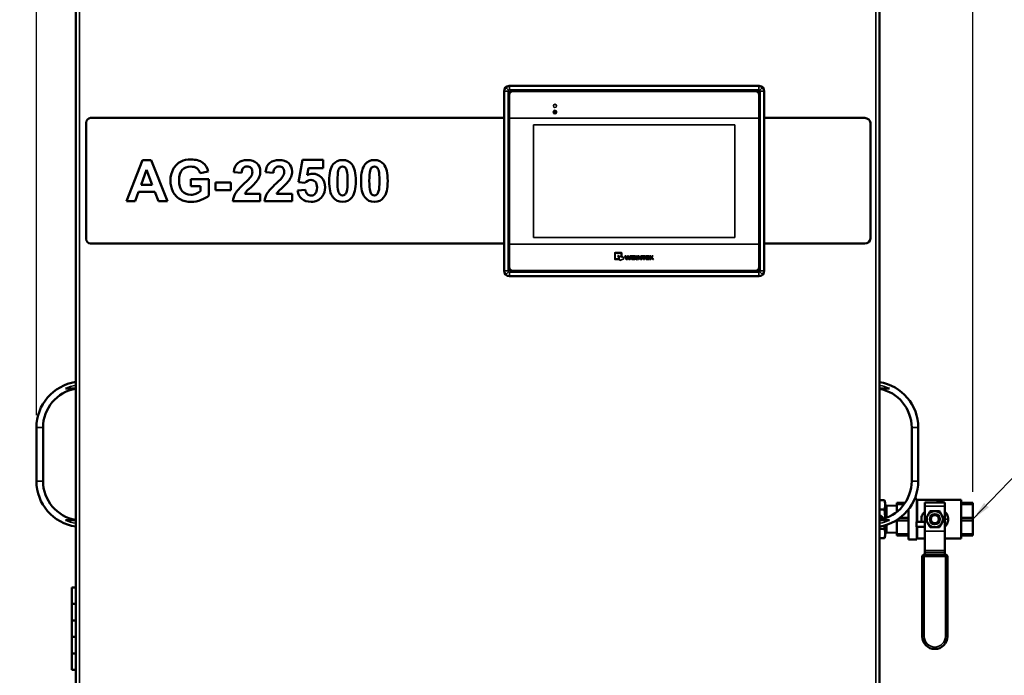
# Model space of a CAD drawing. Header units: inches. Extents: x 1 to 203, y 4 to 128.
# Tile 21 of 66: x 33 to 63, y 87 to 107. Entities that reach past the tile are written whole.
import ezdxf

# ---------------------------------------------------------------- set-up
doc = ezdxf.new("R2010")
doc.units = ezdxf.units.IN
doc.header["$LTSCALE"] = 6
doc.header["$MEASUREMENT"] = 0
for name, color, linetype, lineweight in [('Dimension (ANSI)', 7, 'Continuous', 25), ('Symbol (ANSI)', 7, 'Continuous', 25), ('Visible (ANSI)', 7, 'Continuous', 50), ('Visible Narrow (ANSI)', 7, 'Continuous', 35)]:
    doc.layers.add(name, color=color, linetype=linetype, lineweight=lineweight)
doc.styles.add('Dimension Text', font='tahoma.ttf')
doc.styles.add('Note Text (ANSI)', font='tahoma.ttf')
doc.dimstyles.new('Default (ANSI)$7', dxfattribs={"dimscale": 6, "dimtxt": 0.12, "dimasz": 0.098425, "dimexe": 0.125, "dimexo": 0.0625, "dimgap": 0.031496, "dimtad": 0, "dimtih": 1, "dimtoh": 1, "dimrnd": 1e-08, "dimzin": 4, "dimdsep": 46, "dimtxsty": 'Note Text (ANSI)', "dimcen": 0.09, "dimdle": 0.393701, "dimclrd": 256, "dimclre": 256, "dimclrt": 256, "dimadec": 0, "dimazin": 1, "dimtfac": 1, "dimtofl": 0, "dimtmove": 0, "dimatfit": 3, "dimfxl": 1, "dimtolj": 1, "dimtzin": 4, "dimlwd": -1, "dimlwe": -1, "dimarcsym": 0})
doc.dimstyles.new('Dual Dimension', dxfattribs={"dimscale": 6, "dimtxt": 0.12, "dimasz": 0.098425, "dimexe": 0.125, "dimexo": 0.0625, "dimgap": 0.031496, "dimtad": 0, "dimtih": 1, "dimtoh": 1, "dimrnd": 1e-08, "dimzin": 4, "dimdsep": 46, "dimtxsty": 'Dimension Text', "dimcen": 0.09, "dimdle": 0.393701, "dimclrd": 256, "dimclre": 256, "dimclrt": 256, "dimadec": 0, "dimazin": 1, "dimtfac": 1, "dimtofl": 0, "dimtmove": 0, "dimatfit": 3, "dimfxl": 1, "dimtolj": 1, "dimtzin": 4, "dimlwd": -1, "dimlwe": -1, "dimarcsym": 0})

# ---------------------------------------------------------------- blocks, each defined once
blk = doc.blocks.new('*D9')
at = {"layer": 'Defpoints', "color": 0, "transparency": 16777216}
for p in [(29.681, 114.287), (34.875, 114.287), (35.235, 38.057)]:
    blk.add_point(p, dxfattribs=at)
at = {"layer": 'Dimension (ANSI)', "transparency": 16777216}
for p, q in [((34.5, 114.287), (28.931, 114.287)), ((29.681, 113.697), (29.681, 77.773)), ((29.681, 38.648), (29.681, 74.54)), ((34.86, 38.057), (28.931, 38.057))]:
    blk.add_line(p, q, dxfattribs=at)
for points in [[(29.582, 113.697), (29.779, 113.697), (29.681, 114.287)], [(29.582, 38.648), (29.779, 38.648), (29.681, 38.057)]]:
    blk.add_solid(points, dxfattribs=at)
at = {"layer": 'Dimension (ANSI)', "transparency": 16777216, "insert": (29.681, 76.156), "char_height": 0.72, "attachment_point": 5, "style": 'Dimension Text'}
blk.add_mtext('\\A1;{\\H3.0x;(}\\S76.23^ 1936.3 mm;{\\H3.0x;)}', dxfattribs=at)
blk = doc.blocks.new('*D12')
at = {"layer": 'Defpoints', "color": 0, "transparency": 16777216}
for p in [(62.018, 119.968), (33.61, 94.928), (62.018, 92.606)]:
    blk.add_point(p, dxfattribs=at)
at = {"layer": 'Dimension (ANSI)', "transparency": 16777216}
for p, q in [((33.61, 95.303), (33.61, 120.718)), ((62.018, 92.981), (62.018, 120.718)), ((34.201, 119.968), (44.462, 119.968)), ((61.427, 119.968), (51.166, 119.968))]:
    blk.add_line(p, q, dxfattribs=at)
for points in [[(34.201, 120.066), (34.201, 119.869), (33.61, 119.968)], [(61.427, 120.066), (61.427, 119.869), (62.018, 119.968)]]:
    blk.add_solid(points, dxfattribs=at)
at = {"layer": 'Dimension (ANSI)', "transparency": 16777216, "insert": (47.814, 119.968), "char_height": 0.72, "attachment_point": 5, "style": 'Dimension Text'}
blk.add_mtext('\\A1;{\\H3.0x;(}\\S28.41^ 721.6 mm;{\\H3.0x;)}', dxfattribs=at)

msp = doc.modelspace()

# ---------------------------------------------------------------- linework, layer by layer
at = {"layer": 'Visible (ANSI)'}
for p, q in [((34.801, 41.963), (34.801, 114.213)), ((59.184, 114.213), (59.184, 41.963)), ((47.796, 105.134), (47.796, 99.681)), ((47.954, 105.291), (55.529, 105.291)), ((48.069, 105.155), (55.414, 105.155)), ((48.069, 105.154), (55.414, 105.154)), ((55.414, 105.135), (48.069, 105.135)), ((55.686, 105.134), (55.686, 99.681)), ((47.931, 105.017), (47.931, 105.017)), ((47.931, 99.798), (47.931, 105.017)), ((47.931, 99.798), (47.931, 105.017)), ((47.951, 105.017), (47.951, 104.317)), ((55.532, 104.317), (55.532, 105.017)), ((55.552, 105.017), (55.551, 105.017)), ((55.551, 105.017), (55.551, 99.798)), ((55.552, 105.017), (55.552, 99.798)), ((47.796, 104.32), (35.252, 104.32)), ((47.931, 104.32), (47.931, 104.32)), ((47.951, 104.317), (47.951, 100.49)), ((55.532, 100.49), (55.532, 104.317)), ((55.552, 104.32), (55.551, 104.32)), ((58.738, 104.32), (55.686, 104.32)), ((35.116, 104.175), (35.116, 100.655)), ((58.907, 100.66), (58.907, 104.169)), ((36.341, 101.797), (36.825, 103.04)), ((36.825, 103.04), (37.09, 103.04)), ((37.09, 103.04), (37.588, 101.797)), ((41.56, 102.376), (41.682, 103.05)), ((41.682, 103.05), (42.312, 103.05)), ((42.312, 103.05), (42.312, 102.8)), ((36.954, 102.75), (36.786, 102.288)), ((37.126, 102.288), (36.954, 102.75)), ((41.863, 102.8), (41.825, 102.589)), ((42.312, 102.8), (41.863, 102.8)), ((38.299, 102.463), (38.84, 102.463)), ((38.299, 102.254), (38.299, 102.463)), ((38.824, 102.695), (38.574, 102.649)), ((38.84, 102.463), (38.84, 101.968)), ((39.831, 102.653), (39.594, 102.677)), ((40.797, 102.653), (40.56, 102.677)), ((36.786, 102.288), (37.126, 102.288)), ((38.586, 102.254), (38.299, 102.254)), ((38.586, 102.096), (38.586, 102.254)), ((39.042, 102.366), (39.51, 102.366)), ((39.042, 102.128), (39.042, 102.366)), ((39.51, 102.366), (39.51, 102.128)), ((41.753, 102.348), (41.56, 102.376)), ((36.709, 102.079), (36.607, 101.797)), ((37.206, 102.079), (36.709, 102.079)), ((37.315, 101.797), (37.206, 102.079)), ((39.51, 102.128), (39.042, 102.128)), ((39.928, 102.018), (40.401, 102.018)), ((40.401, 102.018), (40.401, 101.797)), ((40.894, 102.018), (41.367, 102.018)), ((41.367, 102.018), (41.367, 101.797)), ((41.531, 102.116), (41.768, 102.141)), ((36.607, 101.797), (36.341, 101.797)), ((37.588, 101.797), (37.315, 101.797)), ((40.401, 101.797), (39.566, 101.797)), ((41.367, 101.797), (40.532, 101.797)), ((35.253, 100.508), (47.796, 100.508)), ((47.931, 100.508), (47.931, 100.508)), ((47.951, 100.49), (47.951, 99.798)), ((55.532, 99.798), (55.532, 100.49)), ((55.551, 100.508), (55.552, 100.508)), ((55.686, 100.508), (58.737, 100.508)), ((47.931, 99.798), (47.931, 99.798)), ((55.552, 99.798), (55.551, 99.798)), ((55.529, 99.524), (47.954, 99.524)), ((48.069, 99.68), (55.414, 99.68)), ((55.414, 99.66), (48.069, 99.66)), ((55.414, 99.66), (48.069, 99.66)), ((34.801, 96.119), (34.488, 96.119)), ((59.482, 96.119), (59.184, 96.119)), ((33.61, 93.309), (33.61, 94.928)), ((33.81, 94.928), (33.81, 93.309)), ((60.16, 93.309), (60.16, 94.928)), ((60.36, 94.928), (60.36, 93.309)), ((59.334, 92.728), (59.184, 92.728)), ((59.355, 92.651), (59.334, 92.728)), ((59.355, 92.651), (59.355, 92.584)), ((59.705, 92.606), (59.705, 92.643)), ((59.958, 92.643), (59.705, 92.643)), ((59.705, 92.369), (59.705, 92.606)), ((59.705, 92.606), (59.932, 92.606)), ((60.25, 92.766), (60.315, 92.766)), ((60.315, 92.069), (60.315, 92.766)), ((60.327, 92.736), (60.315, 92.749)), ((60.327, 92.069), (60.327, 92.736)), ((60.327, 92.736), (61.658, 92.736)), ((60.554, 92.658), (60.554, 92.548)), ((60.554, 92.658), (61.169, 92.658)), ((60.943, 92.708), (60.943, 92.658)), ((61.097, 92.708), (60.943, 92.708)), ((61.097, 92.708), (61.097, 92.658)), ((61.169, 92.658), (61.169, 92.548)), ((61.658, 91.565), (61.658, 92.736)), ((62.018, 92.643), (61.658, 92.643)), ((61.658, 92.606), (62.018, 92.606)), ((62.018, 92.606), (62.018, 92.643)), ((62.018, 92.606), (62.018, 92.188)), ((59.334, 92.44), (59.184, 92.44)), ((59.355, 92.584), (59.355, 92.176)), ((59.393, 92.571), (59.355, 92.571)), ((59.393, 92.571), (59.393, 92.19)), ((59.705, 92.559), (59.393, 92.569)), ((60.065, 91.536), (60.065, 92.45)), ((60.554, 91.789), (60.554, 92.548)), ((61.169, 91.789), (61.169, 92.548)), ((34.488, 92.119), (34.801, 92.119)), ((59.241, 92.216), (59.184, 92.245)), ((59.184, 92.187), (59.241, 92.158)), ((59.195, 92.169), (59.184, 92.175)), ((59.184, 92.119), (59.482, 92.119)), ((59.195, 92.133), (59.195, 92.169)), ((59.241, 92.158), (59.241, 92.216)), ((59.705, 92.114), (59.705, 92.124)), ((59.705, 91.696), (59.705, 92.114)), ((59.705, 92.114), (60.065, 92.114)), ((60.065, 92.188), (59.798, 92.188)), ((60.304, 92.069), (60.554, 92.069)), ((60.304, 91.915), (60.304, 92.069)), ((62.018, 92.188), (61.658, 92.188)), ((61.658, 92.114), (62.018, 92.114)), ((62.018, 92.114), (62.018, 92.188)), ((62.018, 92.114), (62.018, 91.696)), ((59.334, 91.862), (59.184, 91.862)), ((59.355, 91.966), (59.355, 91.718)), ((59.393, 91.731), (59.355, 91.731)), ((59.355, 91.718), (59.355, 91.651)), ((59.393, 91.978), (59.393, 91.731)), ((59.705, 91.743), (59.393, 91.733)), ((59.705, 91.659), (59.705, 91.696)), ((60.065, 91.696), (59.705, 91.696)), ((60.304, 91.915), (60.554, 91.915)), ((60.315, 91.536), (60.315, 91.915)), ((60.327, 91.565), (60.327, 91.915)), ((60.554, 91.789), (60.554, 91.784)), ((60.554, 91.201), (60.554, 91.784)), ((61.169, 91.789), (61.169, 91.784)), ((61.169, 91.201), (61.169, 91.784)), ((62.018, 91.696), (61.658, 91.696)), ((62.018, 91.659), (62.018, 91.696)), ((59.334, 91.574), (59.184, 91.574)), ((59.355, 91.651), (59.334, 91.574)), ((59.705, 91.659), (60.065, 91.659)), ((60.065, 91.536), (60.315, 91.536)), ((60.327, 91.565), (60.315, 91.553)), ((60.327, 91.565), (60.554, 91.565)), ((61.169, 91.565), (61.658, 91.565)), ((61.658, 91.659), (62.018, 91.659)), ((60.554, 91.201), (60.554, 91.143)), ((60.554, 91.075), (60.554, 91.143)), ((61.169, 91.201), (61.169, 91.143)), ((61.169, 91.075), (61.169, 91.143)), ((60.479, 88.596), (60.479, 91.015)), ((60.539, 91.075), (61.184, 91.075)), ((61.244, 91.015), (61.244, 88.596)), ((34.801, 90.082), (34.684, 90.082)), ((34.684, 90.082), (34.684, 89.582)), ((34.801, 89.582), (34.684, 89.582)), ((34.801, 89.582), (34.684, 89.582)), ((34.684, 89.582), (34.684, 89.082)), ((34.801, 89.082), (34.684, 89.082)), ((34.684, 89.082), (34.684, 88.582)), ((34.801, 89.082), (34.684, 89.082)), ((34.801, 88.582), (34.684, 88.582)), ((34.801, 88.582), (34.684, 88.582)), ((34.684, 88.582), (34.684, 88.082)), ((34.801, 88.082), (34.684, 88.082)), ((34.684, 88.082), (34.684, 87.582)), ((34.801, 88.082), (34.684, 88.082)), ((34.801, 87.582), (34.684, 87.582))]:
    msp.add_line(p, q, dxfattribs=at)
for radius in [0.153, 0.123]:
    msp.add_circle((60.861, 92.151), radius, dxfattribs=at)
for centre, radius, start, end in [((47.956, 105.13), 0.157, 134.0569, 134.0591), ((48.069, 105.017), 0.118, 90, 180), ((55.414, 105.017), 0.118, 0, 90), ((55.527, 105.13), 0.157, 42.82, 42.8877), ((48.069, 99.798), 0.118, 180, 270), ((55.414, 99.798), 0.118, 270, 0), ((47.956, 99.685), 0.157, 223.0859, 223.1389), ((55.527, 99.685), 0.157, 319.8176, 320.02), ((35.01, 94.928), 1.4, 98.5855, 180), ((58.96, 94.928), 1.4, 0, 80.7931), ((35.01, 94.928), 1.2, 100.0302, 180), ((58.96, 94.928), 1.2, 0, 79.2417), ((35.01, 93.309), 1.4, 180, 261.4145), ((35.01, 93.309), 1.2, 180, 259.9698), ((58.96, 93.309), 1.4, 279.2069, 0), ((58.96, 93.309), 1.2, 280.7583, 0), ((60.861, 92.151), 0.246, 90, 150), ((60.861, 92.151), 0.246, 30, 90), ((59.17, 92.151), 0.12, 2.3055, 83.3002), ((60.861, 92.151), 0.246, 150, 210), ((60.861, 92.151), 0.246, 210, 270), ((60.861, 92.151), 0.246, 270, 330), ((60.861, 92.151), 0.246, 330, 30), ((60.539, 91.015), 0.06, 90, 180), ((61.184, 91.015), 0.06, 0, 90), ((60.861, 88.596), 0.382, 180, 0)]:
    msp.add_arc(centre, radius, start, end, dxfattribs=at)
for centre, major_axis, ratio, start_param, end_param in [((47.954, 105.134), (-0.111, 0.111), 0.998783, 5.498396, 7.067974), ((48.069, 105.017), (0.0975, -0.0975), 0.999695, 2.356347, 3.926839), ((48.069, 105.017), (0.0975, -0.0975), 0.999695, 2.356347, 3.926839), ((55.414, 105.017), (-0.0975, -0.0975), 0.999695, 2.356347, 3.926839), ((55.413, 105.017), (-0.0975, -0.0975), 0.999695, 2.356347, 3.926839), ((55.529, 105.134), (0.111, 0.111), 0.998783, 5.498396, 7.067974), ((67.352, 32.662), (24.51, -70.171), 0.031352, 3.152899, 3.188182), ((68.317, 32.662), (24.51, -70.171), 0.031352, 3.152899, 3.188182), ((-266.361, 39.57), (306.753, 63.147), 0.028772, 6.249165, 6.264314), ((-265.396, 39.57), (306.753, 63.147), 0.028772, 6.249165, 6.264314), ((-52.072, 155.221), (90.752, -53.02), 0.057107, 6.237991, 6.260231), ((-35.69, 121.139), (74.61, -19.04), 0.055707, 6.205305, 6.248896), ((297.185, 39.597), (257.606, -62.272), 0.045997, 3.127058, 3.147587), ((298.15, 39.597), (257.606, -62.272), 0.045997, 3.127058, 3.147587), ((225.536, 235.951), (183.934, 134.02), 0.03952, 3.120276, 3.15109), ((18.531, 172.084), (24.418, -70.097), 0.031354, 0.011347, 0.046648), ((19.497, 172.084), (24.418, -70.097), 0.031354, 0.011347, 0.046648), ((48.069, 99.798), (0.0975, 0.0975), 0.999695, 2.356347, 3.926839), ((48.069, 99.798), (0.0975, 0.0975), 0.999695, 2.356347, 3.926839), ((55.413, 99.798), (-0.0975, 0.0975), 0.999695, 2.356347, 3.926839), ((55.414, 99.798), (-0.0975, 0.0975), 0.999695, 2.356347, 3.926839), ((47.954, 99.681), (-0.111, -0.111), 0.998783, 5.498396, 7.067974), ((55.529, 99.681), (0.111, -0.111), 0.998783, 5.498396, 7.067974), ((60.862, 92.151), (0, 0.139), 0.994843, 4.412574, 5.012204)]:
    msp.add_ellipse(centre, major_axis=major_axis, ratio=ratio, start_param=start_param, end_param=end_param, dxfattribs=at)
for points in [[(35.252, 104.32), (35.177, 104.32), (35.116, 104.255), (35.116, 104.175)], [(58.907, 104.169), (58.907, 104.253), (58.832, 104.32), (58.738, 104.32)], [(37.759, 102.767), (37.813, 102.868), (37.892, 102.945), (37.997, 102.999)], [(38.574, 102.649), (38.557, 102.71), (38.524, 102.758), (38.476, 102.793)], [(39.594, 102.677), (39.608, 102.808), (39.653, 102.902), (39.727, 102.959)], [(39.882, 102.802), (39.853, 102.772), (39.836, 102.722), (39.831, 102.653)], [(40.56, 102.677), (40.574, 102.808), (40.618, 102.902), (40.693, 102.959)], [(40.848, 102.802), (40.818, 102.772), (40.801, 102.722), (40.797, 102.653)], [(43.028, 102.71), (43.013, 102.765), (42.995, 102.801), (42.973, 102.82)], [(43.994, 102.71), (43.979, 102.765), (43.96, 102.801), (43.938, 102.82)], [(39.915, 102.333), (40.023, 102.433), (40.089, 102.5), (40.113, 102.536)], [(40.881, 102.333), (40.988, 102.433), (41.054, 102.5), (41.078, 102.536)], [(39.647, 102.035), (39.693, 102.109), (39.782, 102.209), (39.915, 102.333)], [(40.12, 102.221), (40.044, 102.153), (39.997, 102.107), (39.977, 102.084)], [(40.276, 102.38), (40.247, 102.343), (40.195, 102.29), (40.12, 102.221)], [(40.613, 102.035), (40.658, 102.109), (40.748, 102.209), (40.881, 102.333)], [(41.085, 102.221), (41.01, 102.153), (40.962, 102.107), (40.942, 102.084)], [(41.241, 102.38), (41.212, 102.343), (41.16, 102.29), (41.085, 102.221)], [(37.968, 101.857), (37.872, 101.912), (37.799, 101.99), (37.75, 102.091)], [(39.977, 102.084), (39.957, 102.062), (39.941, 102.04), (39.928, 102.018)], [(40.942, 102.084), (40.922, 102.062), (40.906, 102.04), (40.894, 102.018)], [(41.768, 102.141), (41.775, 102.087), (41.795, 102.045), (41.829, 102.013)], [(42.764, 102.109), (42.778, 102.055), (42.797, 102.018), (42.819, 102)], [(43.729, 102.109), (43.744, 102.055), (43.762, 102.018), (43.785, 102)], [(35.116, 100.655), (35.116, 100.574), (35.177, 100.508), (35.253, 100.508)], [(58.737, 100.508), (58.831, 100.508), (58.907, 100.576), (58.907, 100.66)]]:
    msp.add_open_spline(points, degree=3, dxfattribs=at)
for points, knots in [([(37.997, 102.999), (38.077, 103.04), (38.176, 103.061), (38.295, 103.061), (38.449, 103.061), (38.569, 103.028), (38.656, 102.964), (38.743, 102.899), (38.799, 102.81), (38.824, 102.695)], [7, 7, 7, 7, 8, 8, 8, 9, 9, 9, 10, 10, 10, 10]), ([(39.727, 102.959), (39.802, 103.016), (39.895, 103.045), (40.007, 103.045), (40.13, 103.045), (40.226, 103.012), (40.296, 102.945)], [12, 12, 12, 12, 13, 13, 13, 14, 14, 14, 14]), ([(40.693, 102.959), (40.767, 103.016), (40.861, 103.045), (40.972, 103.045), (41.095, 103.045), (41.191, 103.012), (41.262, 102.945)], [12, 12, 12, 12, 13, 13, 13, 14, 14, 14, 14]), ([(42.614, 102.917), (42.682, 103.002), (42.776, 103.045), (42.896, 103.045), (43.016, 103.045), (43.11, 103.002), (43.178, 102.916)], [4, 4, 4, 4, 5, 5, 5, 6, 6, 6, 6]), ([(43.58, 102.917), (43.647, 103.002), (43.741, 103.045), (43.861, 103.045), (43.982, 103.045), (44.076, 103.002), (44.144, 102.916)], [4, 4, 4, 4, 5, 5, 5, 6, 6, 6, 6]), ([(37.75, 102.091), (37.702, 102.193), (37.677, 102.303), (37.677, 102.422), (37.677, 102.552), (37.705, 102.667), (37.759, 102.767)], [4, 4, 4, 4, 5, 5, 5, 6, 6, 6, 6]), ([(38.033, 102.742), (37.968, 102.672), (37.936, 102.569), (37.936, 102.433), (37.936, 102.285), (37.969, 102.174), (38.034, 102.101)], [14, 14, 14, 14, 15, 15, 15, 16, 16, 16, 16]), ([(38.476, 102.793), (38.427, 102.829), (38.367, 102.846), (38.295, 102.846), (38.185, 102.846), (38.098, 102.812), (38.033, 102.742)], [12, 12, 12, 12, 13, 13, 13, 14, 14, 14, 14]), ([(40.119, 102.804), (40.091, 102.833), (40.051, 102.847), (40.001, 102.847), (39.951, 102.847), (39.912, 102.832), (39.882, 102.802)], [7, 7, 7, 7, 8, 8, 8, 9, 9, 9, 9]), ([(40.113, 102.536), (40.146, 102.585), (40.162, 102.634), (40.162, 102.682), (40.162, 102.735), (40.148, 102.776), (40.119, 102.804)], [5, 5, 5, 5, 6, 6, 6, 7, 7, 7, 7]), ([(40.296, 102.945), (40.366, 102.879), (40.401, 102.797), (40.401, 102.699), (40.401, 102.643), (40.391, 102.59), (40.371, 102.539)], [14, 14, 14, 14, 15, 15, 15, 16, 16, 16, 16]), ([(41.085, 102.804), (41.056, 102.833), (41.017, 102.847), (40.967, 102.847), (40.917, 102.847), (40.877, 102.832), (40.848, 102.802)], [7, 7, 7, 7, 8, 8, 8, 9, 9, 9, 9]), ([(41.078, 102.536), (41.111, 102.585), (41.128, 102.634), (41.128, 102.682), (41.128, 102.735), (41.113, 102.776), (41.085, 102.804)], [5, 5, 5, 5, 6, 6, 6, 7, 7, 7, 7]), ([(41.262, 102.945), (41.332, 102.879), (41.367, 102.797), (41.367, 102.699), (41.367, 102.643), (41.357, 102.59), (41.337, 102.539)], [14, 14, 14, 14, 15, 15, 15, 16, 16, 16, 16]), ([(42.603, 101.915), (42.529, 102.008), (42.492, 102.174), (42.492, 102.412), (42.492, 102.646), (42.533, 102.815), (42.614, 102.917)], [2, 2, 2, 2, 3, 3, 3, 4, 4, 4, 4]), ([(42.973, 102.82), (42.95, 102.838), (42.925, 102.847), (42.896, 102.847), (42.867, 102.847), (42.841, 102.838), (42.819, 102.82)], [0, 0, 0, 0, 1, 1, 1, 2, 2, 2, 2]), ([(43.178, 102.916), (43.259, 102.814), (43.299, 102.645), (43.299, 102.41), (43.299, 102.175), (43.259, 102.006), (43.177, 101.903)], [6, 6, 6, 6, 7, 7, 7, 8, 8, 8, 8]), ([(43.569, 101.915), (43.495, 102.008), (43.458, 102.174), (43.458, 102.412), (43.458, 102.646), (43.499, 102.815), (43.58, 102.917)], [2, 2, 2, 2, 3, 3, 3, 4, 4, 4, 4]), ([(43.938, 102.82), (43.916, 102.838), (43.89, 102.847), (43.861, 102.847), (43.833, 102.847), (43.807, 102.838), (43.784, 102.82)], [0, 0, 0, 0, 1, 1, 1, 2, 2, 2, 2]), ([(44.144, 102.916), (44.225, 102.814), (44.265, 102.645), (44.265, 102.41), (44.265, 102.175), (44.224, 102.006), (44.143, 101.903)], [6, 6, 6, 6, 7, 7, 7, 8, 8, 8, 8]), ([(41.825, 102.589), (41.878, 102.615), (41.933, 102.628), (41.988, 102.628), (42.094, 102.628), (42.183, 102.59), (42.257, 102.513)], [17.000001, 17.000001, 17.000001, 17.000001, 18, 18, 18, 19, 19, 19, 19]), ([(42.257, 102.513), (42.33, 102.436), (42.367, 102.336), (42.367, 102.214), (42.367, 102.112), (42.337, 102.02), (42.278, 101.94)], [19, 19, 19, 19, 20, 20, 20, 21, 21, 21, 21]), ([(42.766, 102.721), (42.75, 102.659), (42.742, 102.555), (42.742, 102.41), (42.742, 102.264), (42.749, 102.164), (42.764, 102.109)], [3, 3, 3, 3, 4, 4, 4, 5, 5, 5, 5]), ([(43.026, 102.099), (43.042, 102.16), (43.05, 102.264), (43.05, 102.41), (43.05, 102.555), (43.043, 102.656), (43.028, 102.71)], [9, 9, 9, 9, 10, 10, 10, 11, 11, 11, 11]), ([(43.732, 102.721), (43.715, 102.659), (43.707, 102.555), (43.707, 102.41), (43.707, 102.264), (43.715, 102.164), (43.729, 102.109)], [3, 3, 3, 3, 4, 4, 4, 5, 5, 5, 5]), ([(43.991, 102.099), (44.008, 102.16), (44.016, 102.264), (44.016, 102.41), (44.016, 102.555), (44.008, 102.656), (43.994, 102.71)], [9, 9, 9, 9, 10, 10, 10, 11, 11, 11, 11]), ([(42.071, 102.381), (42.036, 102.419), (41.992, 102.439), (41.937, 102.439), (41.869, 102.439), (41.807, 102.408), (41.753, 102.348)], [9, 9, 9, 9, 10, 10, 10, 11, 11, 11, 11]), ([(42.07, 102.027), (42.105, 102.067), (42.122, 102.128), (42.122, 102.21), (42.122, 102.286), (42.105, 102.343), (42.071, 102.381)], [7, 7, 7, 7, 8, 8, 8, 9, 9, 9, 9]), ([(38.611, 101.834), (38.511, 101.795), (38.41, 101.776), (38.308, 101.776), (38.178, 101.776), (38.065, 101.803), (37.968, 101.857)], [1, 1, 1, 1, 2, 2, 2, 3, 3, 3, 3]), ([(38.034, 102.101), (38.1, 102.027), (38.186, 101.99), (38.292, 101.99), (38.345, 101.99), (38.397, 102), (38.45, 102.021)], [16, 16, 16, 16, 17, 17, 17, 18, 18, 18, 18]), ([(42.278, 101.94), (42.197, 101.83), (42.085, 101.776), (41.941, 101.776), (41.827, 101.776), (41.733, 101.806), (41.661, 101.868)], [0, 0, 0, 0, 1, 1, 1, 2, 2, 2, 2]), ([(41.829, 102.013), (41.862, 101.982), (41.9, 101.966), (41.944, 101.966), (41.994, 101.966), (42.036, 101.987), (42.07, 102.027)], [5, 5, 5, 5, 6, 6, 6, 7, 7, 7, 7]), ([(43.177, 101.903), (43.11, 101.818), (43.016, 101.776), (42.896, 101.776), (42.775, 101.776), (42.677, 101.822), (42.603, 101.915)], [0, 0, 0, 0, 1, 1, 1, 2, 2, 2, 2]), ([(42.819, 102), (42.842, 101.982), (42.867, 101.973), (42.896, 101.973), (42.925, 101.973), (42.95, 101.982), (42.973, 102.001)], [6, 6, 6, 6, 7, 7, 7, 8, 8, 8, 8]), ([(44.143, 101.903), (44.076, 101.818), (43.982, 101.776), (43.861, 101.776), (43.741, 101.776), (43.643, 101.822), (43.569, 101.915)], [0, 0, 0, 0, 1, 1, 1, 2, 2, 2, 2]), ([(43.785, 102), (43.807, 101.982), (43.833, 101.973), (43.861, 101.973), (43.89, 101.973), (43.916, 101.982), (43.939, 102.001)], [6, 6, 6, 6, 7, 7, 7, 8, 8, 8, 8]), ([(60.465, 92.069), (60.458, 92.096), (60.454, 92.123), (60.454, 92.15), (60.454, 92.197), (60.465, 92.244), (60.486, 92.286), (60.503, 92.32), (60.526, 92.352), (60.554, 92.379)], [-0.5366543, -0.5366543, -0.5366543, -0.5366543, -0.5, -0.5, -0.5, -0.4375, -0.4375, -0.4375, -0.3865123, -0.3865123, -0.3865123, -0.3865123]), ([(60.776, 92.024), (60.784, 92.019), (60.793, 92.014), (60.822, 92.005), (60.842, 92.002), (60.879, 92.005), (60.898, 92.009), (60.933, 92.026), (60.949, 92.038), (60.973, 92.064), (60.983, 92.08), (60.996, 92.115), (61, 92.133), (61, 92.151), (61, 92.168), (60.996, 92.187), (60.983, 92.222), (60.973, 92.238), (60.949, 92.264), (60.933, 92.276), (60.898, 92.292), (60.879, 92.297), (60.842, 92.3), (60.822, 92.297), (60.793, 92.287), (60.784, 92.283), (60.776, 92.278)], [1.510472, 1.510472, 1.510472, 1.510472, 1.581342, 1.581342, 1.727, 1.727, 1.865229, 1.865229, 2.003458, 2.003458, 2.136212, 2.136212, 2.268966, 2.268966, 2.268966, 2.40172, 2.40172, 2.534474, 2.534474, 2.672703, 2.672703, 2.810932, 2.810932, 2.95659, 2.95659, 3.02746, 3.02746, 3.02746, 3.02746]), ([(61.169, 92.379), (61.197, 92.352), (61.22, 92.32), (61.237, 92.286), (61.258, 92.244), (61.269, 92.197), (61.269, 92.151)], [-0.1135849, -0.1135849, -0.1135849, -0.1135849, -0.0625, -0.0625, -0.0625, 0, 0, 0, 0]), ([(60.718, 92.206), (60.719, 92.207), (60.719, 92.207), (60.729, 92.225), (60.744, 92.24), (60.764, 92.252), (60.768, 92.254), (60.772, 92.256)], [1.1023548, 1.1023548, 1.1023548, 1.1023548, 1.1070551, 1.1070551, 1.2556683, 1.2556683, 1.2900068, 1.2900068, 1.2900068, 1.2900068]), ([(60.772, 92.046), (60.768, 92.048), (60.764, 92.05), (60.744, 92.062), (60.729, 92.077), (60.719, 92.095), (60.719, 92.095), (60.718, 92.096)], [0.6268768, 0.6268768, 0.6268768, 0.6268768, 0.6612153, 0.6612153, 0.8098286, 0.8098286, 0.8145288, 0.8145288, 0.8145288, 0.8145288]), ([(60.772, 92.256), (60.764, 92.25), (60.757, 92.243), (60.751, 92.235), (60.745, 92.227), (60.74, 92.218), (60.736, 92.209), (60.732, 92.2), (60.728, 92.19), (60.726, 92.181), (60.724, 92.171), (60.723, 92.161), (60.723, 92.151), (60.723, 92.141), (60.724, 92.131), (60.726, 92.121), (60.728, 92.112), (60.732, 92.102), (60.736, 92.093), (60.74, 92.084), (60.745, 92.075), (60.751, 92.067), (60.757, 92.059), (60.764, 92.052), (60.772, 92.046)], [0, 0, 0, 0, 0.125, 0.125, 0.125, 0.25, 0.25, 0.25, 0.375, 0.375, 0.375, 0.5, 0.5, 0.5, 0.625, 0.625, 0.625, 0.75, 0.75, 0.75, 0.875, 0.875, 0.875, 1, 1, 1, 1]), ([(61.011, 92.183), (61.013, 92.172), (61.014, 92.161), (61.014, 92.151), (61.014, 92.141), (61.013, 92.13), (61.011, 92.119)], [-0.0783391, -0.0783391, -0.0783391, -0.0783391, 0, 0, 0, 0.0783391, 0.0783391, 0.0783391, 0.0783391]), ([(61.269, 92.151), (61.269, 92.104), (61.258, 92.058), (61.237, 92.016), (61.22, 91.981), (61.197, 91.95), (61.169, 91.923)], [-1, -1, -1, -1, -0.9375, -0.9375, -0.9375, -0.8866489, -0.8866489, -0.8866489, -0.8866489])]:
    msp.add_open_spline(points, degree=3, knots=knots, dxfattribs=at)
for points, weights in [([(59.334, 92.728), (59.355, 92.651), (59.355, 92.584)], [1.01001874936, 1.04314139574, 1]), ([(59.355, 92.584), (59.355, 92.517), (59.334, 92.44)], [1, 1.04314139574, 1.01001874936]), ([(59.334, 92.44), (59.353, 92.299), (59.355, 92.176)], [1.01001874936, 1.04012132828, 1.00723310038]), ([(60.648, 92.274), (60.681, 92.331), (60.719, 92.397)], [1.85054789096, 1.85054789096, 1.71768453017]), ([(60.861, 92.397), (60.795, 92.397), (60.719, 92.397)], [1.85054789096, 1.85054789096, 1.71768453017]), ([(61.003, 92.397), (60.927, 92.397), (60.861, 92.397)], [1.71768453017, 1.85054789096, 1.85054789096]), ([(61.003, 92.397), (61.041, 92.331), (61.074, 92.274)], [1.71768453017, 1.85054789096, 1.85054789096]), ([(60.577, 92.151), (60.615, 92.217), (60.648, 92.274)], [1.71768453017, 1.85054789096, 1.85054789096]), ([(60.648, 92.028), (60.615, 92.085), (60.577, 92.151)], [1.85054789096, 1.85054789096, 1.71768453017]), ([(60.719, 91.905), (60.681, 91.971), (60.648, 92.028)], [1.71768453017, 1.85054789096, 1.85054789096]), ([(61.074, 92.028), (61.041, 91.971), (61.003, 91.905)], [1.85054789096, 1.85054789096, 1.71768453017]), ([(61.074, 92.274), (61.107, 92.217), (61.145, 92.151)], [1.85054789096, 1.85054789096, 1.71768453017]), ([(61.145, 92.151), (61.107, 92.085), (61.074, 92.028)], [1.71768453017, 1.85054789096, 1.85054789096]), ([(59.346, 91.964), (59.341, 91.915), (59.334, 91.862)], [1.02363220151, 1.02107141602, 1.01001874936]), ([(59.334, 91.862), (59.355, 91.785), (59.355, 91.718)], [1.01001874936, 1.04314139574, 1]), ([(59.355, 91.718), (59.355, 91.651), (59.334, 91.574)], [1, 1.04314139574, 1.01001874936]), ([(60.861, 91.905), (60.795, 91.905), (60.719, 91.905)], [1.85054789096, 1.85054789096, 1.71768453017]), ([(61.003, 91.905), (60.927, 91.905), (60.861, 91.905)], [1.71768453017, 1.85054789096, 1.85054789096])]:
    msp.add_rational_spline(points, weights, degree=2, dxfattribs=at)
at = {"layer": 'Visible Narrow (ANSI)'}
for p, q in [((34.915, 114.174), (34.915, 42.003)), ((59.071, 42.003), (59.071, 114.174)), ((47.796, 105.134), (47.799, 105.131)), ((47.917, 105.131), (47.799, 105.131)), ((47.799, 105.131), (47.799, 99.684)), ((47.845, 105.242), (47.929, 105.159)), ((47.917, 99.684), (47.917, 105.131)), ((47.957, 105.288), (47.954, 105.291)), ((47.957, 105.288), (47.957, 105.17)), ((47.957, 105.288), (55.526, 105.288)), ((55.526, 105.17), (47.957, 105.17)), ((48.069, 105.155), (48.069, 105.154)), ((55.414, 105.155), (55.414, 105.154)), ((55.526, 105.288), (55.529, 105.291)), ((55.526, 105.17), (55.526, 105.288)), ((55.637, 105.242), (55.554, 105.159)), ((55.565, 99.684), (55.565, 105.131)), ((55.565, 105.131), (55.683, 105.131)), ((55.686, 105.134), (55.683, 105.131)), ((55.683, 99.684), (55.683, 105.131)), ((49.332, 104.504), (49.332, 104.549)), ((49.347, 104.549), (49.347, 104.504)), ((55.532, 104.317), (47.951, 104.317)), ((48.689, 104.114), (54.794, 104.114)), ((48.689, 100.692), (48.689, 104.114)), ((54.794, 104.114), (54.794, 100.692)), ((54.794, 100.692), (48.689, 100.692)), ((55.532, 100.49), (47.951, 100.49)), ((51.161, 100.235), (51.357, 100.236)), ((51.245, 100.146), (51.269, 100.158)), ((51.31, 100), (51.245, 100.146)), ((51.269, 100.158), (51.294, 100.103)), ((51.294, 100.103), (51.325, 100.115)), ((51.325, 100.115), (51.333, 100.097)), ((51.333, 100.097), (51.367, 100.111)), ((51.348, 100.118), (51.348, 100.211)), ((51.367, 100.125), (51.348, 100.118)), ((51.367, 100.111), (51.374, 100.095)), ((51.374, 100.095), (51.403, 100.108)), ((51.403, 100.108), (51.429, 100.05)), ((51.499, 100.03), (51.462, 100.141)), ((51.462, 100.141), (51.491, 100.141)), ((51.491, 100.141), (51.519, 100.059)), ((51.519, 100.059), (51.544, 100.141)), ((51.558, 100.099), (51.535, 100.03)), ((51.544, 100.141), (51.573, 100.141)), ((51.581, 100.03), (51.558, 100.099)), ((51.573, 100.141), (51.599, 100.062)), ((51.599, 100.062), (51.622, 100.141)), ((51.652, 100.14), (51.618, 100.03)), ((51.622, 100.141), (51.652, 100.14)), ((51.673, 100.141), (51.761, 100.141)), ((51.691, 100.133), (51.691, 100.09)), ((51.761, 100.132), (51.691, 100.133)), ((51.691, 100.09), (51.752, 100.09)), ((51.752, 100.084), (51.691, 100.083)), ((51.691, 100.083), (51.691, 100.038)), ((51.752, 100.09), (51.752, 100.084)), ((51.761, 100.141), (51.761, 100.132)), ((51.779, 100.053), (51.785, 100.055)), ((51.793, 100.015), (51.779, 100.053)), ((51.784, 100.14), (51.813, 100.14)), ((51.784, 100.066), (51.784, 100.14)), ((51.813, 100.066), (51.784, 100.066)), ((51.785, 100.055), (51.791, 100.041)), ((51.813, 100.14), (51.813, 100.066)), ((51.846, 100.141), (51.879, 100.141)), ((51.846, 100.03), (51.846, 100.141)), ((51.876, 100.114), (51.876, 100.03)), ((51.937, 100.03), (51.876, 100.114)), ((51.879, 100.141), (51.941, 100.056)), ((51.941, 100.141), (51.97, 100.141)), ((51.941, 100.056), (51.941, 100.141)), ((51.97, 100.141), (51.971, 100.03)), ((51.984, 100.141), (52.088, 100.141)), ((51.984, 100.12), (51.984, 100.141)), ((52.021, 100.121), (51.984, 100.12)), ((52.021, 100.03), (52.021, 100.121)), ((52.088, 100.121), (52.051, 100.12)), ((52.051, 100.12), (52.051, 100.03)), ((52.088, 100.141), (52.088, 100.121)), ((52.103, 100.141), (52.195, 100.141)), ((52.103, 100.03), (52.103, 100.141)), ((52.13, 100.12), (52.13, 100.098)), ((52.195, 100.12), (52.13, 100.12)), ((52.13, 100.098), (52.191, 100.097)), ((52.13, 100.079), (52.13, 100.053)), ((52.191, 100.079), (52.13, 100.079)), ((52.13, 100.053), (52.196, 100.053)), ((52.191, 100.097), (52.191, 100.079)), ((52.195, 100.141), (52.195, 100.12)), ((52.196, 100.053), (52.196, 100.03)), ((52.215, 100.141), (52.243, 100.14)), ((52.215, 100.03), (52.215, 100.141)), ((52.243, 100.094), (52.285, 100.141)), ((52.243, 100.14), (52.243, 100.094)), ((52.266, 100.085), (52.243, 100.06)), ((52.243, 100.06), (52.243, 100.03)), ((52.303, 100.03), (52.266, 100.085)), ((52.315, 100.141), (52.282, 100.103)), ((52.282, 100.103), (52.331, 100.03)), ((52.285, 100.141), (52.315, 100.141)), ((51.278, 100.027), (51.161, 100.027)), ((51.27, 100.044), (51.278, 100.027)), ((51.429, 100.05), (51.31, 100)), ((51.535, 100.03), (51.499, 100.03)), ((51.618, 100.03), (51.581, 100.03)), ((51.691, 100.038), (51.761, 100.038)), ((51.761, 100.038), (51.761, 100.03)), ((51.791, 100.041), (51.799, 100.044)), ((51.823, 100.026), (51.793, 100.015)), ((51.799, 100.044), (51.8, 100.039)), ((51.8, 100.039), (51.809, 100.042)), ((51.809, 100.042), (51.81, 100.038)), ((51.81, 100.038), (51.818, 100.041)), ((51.818, 100.041), (51.823, 100.026)), ((51.876, 100.03), (51.846, 100.03)), ((51.971, 100.03), (51.937, 100.03)), ((52.051, 100.03), (52.021, 100.03)), ((52.196, 100.03), (52.103, 100.03)), ((52.243, 100.03), (52.215, 100.03)), ((52.331, 100.03), (52.303, 100.03)), ((47.796, 99.681), (47.799, 99.684)), ((47.917, 99.684), (47.799, 99.684)), ((47.929, 99.656), (47.845, 99.573)), ((47.954, 99.524), (47.957, 99.526)), ((47.957, 99.645), (55.526, 99.645)), ((47.957, 99.645), (47.957, 99.526)), ((47.957, 99.526), (55.526, 99.526)), ((48.069, 99.66), (48.069, 99.66)), ((55.414, 99.66), (55.414, 99.66)), ((55.526, 99.645), (55.526, 99.526)), ((55.529, 99.524), (55.526, 99.526)), ((55.637, 99.573), (55.554, 99.656)), ((55.565, 99.684), (55.683, 99.684)), ((55.686, 99.681), (55.683, 99.684)), ((33.61, 94.928), (33.81, 94.928)), ((60.36, 94.928), (60.16, 94.928)), ((33.81, 93.309), (33.61, 93.309)), ((60.16, 93.309), (60.36, 93.309)), ((61.169, 92.548), (60.554, 92.548)), ((61.269, 92.151), (61.169, 92.151)), ((60.554, 91.789), (61.169, 91.789)), ((61.169, 91.784), (60.554, 91.784)), ((60.554, 91.201), (61.169, 91.201)), ((61.169, 91.143), (60.554, 91.143)), ((60.539, 91.015), (60.479, 91.015)), ((60.539, 91.075), (60.539, 91.015)), ((61.184, 91.015), (60.539, 91.015)), ((60.539, 91.015), (60.539, 88.596)), ((61.184, 91.015), (61.184, 91.075)), ((61.184, 88.596), (61.184, 91.015)), ((61.244, 91.015), (61.184, 91.015)), ((60.479, 88.596), (60.539, 88.596)), ((61.244, 88.596), (61.184, 88.596))]:
    msp.add_line(p, q, dxfattribs=at)
msp.add_circle((49.34, 104.687), 0.0492, dxfattribs=at)
for centre, radius, start, end in [((49.34, 104.5), 0.0524, 129.5941, 50.4059), ((49.311, 104.535), 0.00748, 309.5941, 129.5941), ((49.34, 104.549), 0.00748, 0, 180), ((49.368, 104.535), 0.00748, 50.4059, 230.4059), ((49.34, 104.5), 0.0374, 129.5941, 50.4059), ((49.34, 104.504), 0.00748, 180, 0), ((35.01, 94.928), 1.3, 99.2515, 113.6751), ((58.96, 94.928), 1.3, 66.3249, 80.078), ((35.01, 93.309), 1.3, 246.3249, 260.7485), ((58.96, 93.309), 1.3, 279.922, 293.6751), ((60.861, 88.596), 0.322, 180, 0)]:
    msp.add_arc(centre, radius, start, end, dxfattribs=at)
for points, knots in [([(47.845, 105.242), (47.831, 105.228), (47.819, 105.21), (47.811, 105.191), (47.803, 105.172), (47.799, 105.152), (47.799, 105.131)], [0, 0, 0, 0, 0.5, 0.5, 0.5, 1, 1, 1, 1]), ([(47.845, 105.242), (47.86, 105.257), (47.877, 105.268), (47.896, 105.276), (47.915, 105.284), (47.936, 105.288), (47.957, 105.288)], [-1, -1, -1, -1, -0.5, -0.5, -0.5, 0, 0, 0, 0]), ([(47.929, 105.159), (47.925, 105.155), (47.922, 105.151), (47.92, 105.146), (47.918, 105.141), (47.917, 105.136), (47.917, 105.131)], [-1, -1, -1, -1, -0.5, -0.5, -0.5, 0, 0, 0, 0]), ([(47.929, 105.159), (47.932, 105.162), (47.937, 105.165), (47.942, 105.167), (47.946, 105.169), (47.952, 105.17), (47.957, 105.17)], [0, 0, 0, 0, 0.5, 0.5, 0.5, 1, 1, 1, 1]), ([(55.526, 105.288), (55.546, 105.288), (55.567, 105.284), (55.586, 105.276), (55.605, 105.268), (55.623, 105.257), (55.637, 105.242)], [-1, -1, -1, -1, -0.5, -0.5, -0.5, 0, 0, 0, 0]), ([(55.526, 105.17), (55.531, 105.17), (55.536, 105.169), (55.541, 105.167), (55.546, 105.165), (55.55, 105.162), (55.554, 105.159)], [0, 0, 0, 0, 0.5, 0.5, 0.5, 1, 1, 1, 1]), ([(55.554, 105.159), (55.557, 105.155), (55.56, 105.151), (55.562, 105.146), (55.564, 105.141), (55.565, 105.136), (55.565, 105.131)], [0, 0, 0, 0, 0.5, 0.5, 0.5, 1, 1, 1, 1]), ([(55.637, 105.242), (55.652, 105.228), (55.663, 105.21), (55.671, 105.191), (55.679, 105.172), (55.683, 105.152), (55.683, 105.131)], [-1, -1, -1, -1, -0.5, -0.5, -0.5, 0, 0, 0, 0]), ([(51.176, 100.218), (51.284, 100.218), (51.34, 100.217), (51.343, 100.217), (51.346, 100.217), (51.347, 100.215), (51.348, 100.211)], [6, 6, 6, 6, 7, 7, 7, 7.000217, 7.000217, 7.000217, 7.000217]), ([(51.673, 100.141), (51.664, 100.137), (51.659, 100.132), (51.659, 100.126), (51.659, 100.12), (51.659, 100.092), (51.659, 100.043)], [0.499726, 0.499726, 0.499726, 0.499726, 0.500033, 0.500033, 0.500033, 1.500033, 1.500033, 1.500033, 1.500033]), ([(51.659, 100.043), (51.663, 100.034), (51.667, 100.03), (51.673, 100.03), (51.702, 100.03), (51.732, 100.03), (51.761, 100.03)], [0.499751, 0.499751, 0.499751, 0.499751, 0.500037, 0.500037, 0.500037, 1.500037, 1.500037, 1.500037, 1.500037]), ([(47.799, 99.684), (47.799, 99.663), (47.803, 99.643), (47.811, 99.624), (47.819, 99.605), (47.831, 99.587), (47.845, 99.573)], [0, 0, 0, 0, 0.5, 0.5, 0.5, 1, 1, 1, 1]), ([(47.957, 99.526), (47.936, 99.526), (47.915, 99.531), (47.896, 99.538), (47.877, 99.546), (47.86, 99.558), (47.845, 99.573)], [-1, -1, -1, -1, -0.5, -0.5, -0.5, 0, 0, 0, 0]), ([(47.917, 99.684), (47.917, 99.679), (47.918, 99.674), (47.92, 99.669), (47.922, 99.664), (47.925, 99.66), (47.929, 99.656)], [-1, -1, -1, -1, -0.5, -0.5, -0.5, 0, 0, 0, 0]), ([(47.957, 99.645), (47.952, 99.645), (47.946, 99.646), (47.942, 99.648), (47.937, 99.649), (47.932, 99.652), (47.929, 99.656)], [0, 0, 0, 0, 0.5, 0.5, 0.5, 1, 1, 1, 1]), ([(55.554, 99.656), (55.55, 99.652), (55.546, 99.649), (55.541, 99.648), (55.536, 99.646), (55.531, 99.645), (55.526, 99.645)], [0, 0, 0, 0, 0.5, 0.5, 0.5, 1, 1, 1, 1]), ([(55.637, 99.573), (55.623, 99.558), (55.605, 99.546), (55.586, 99.538), (55.567, 99.531), (55.546, 99.526), (55.526, 99.526)], [-1, -1, -1, -1, -0.5, -0.5, -0.5, 0, 0, 0, 0]), ([(55.565, 99.684), (55.565, 99.679), (55.564, 99.674), (55.562, 99.669), (55.56, 99.664), (55.557, 99.66), (55.554, 99.656)], [0, 0, 0, 0, 0.5, 0.5, 0.5, 1, 1, 1, 1]), ([(55.683, 99.684), (55.683, 99.663), (55.679, 99.643), (55.671, 99.624), (55.663, 99.605), (55.652, 99.587), (55.637, 99.573)], [-1, -1, -1, -1, -0.5, -0.5, -0.5, 0, 0, 0, 0])]:
    msp.add_open_spline(points, degree=3, knots=knots, dxfattribs=at)
for points in [[(51.161, 100.235), (51.155, 100.235), (51.151, 100.232), (51.151, 100.225)], [(51.151, 100.225), (51.151, 100.105), (51.151, 100.043), (51.151, 100.037)], [(51.169, 100.052), (51.17, 100.153), (51.17, 100.206), (51.17, 100.21)], [(51.17, 100.21), (51.17, 100.214), (51.172, 100.217), (51.176, 100.218)], [(51.366, 100.226), (51.366, 100.233), (51.363, 100.236), (51.357, 100.236)], [(51.367, 100.125), (51.368, 100.125), (51.368, 100.217), (51.366, 100.226)], [(51.151, 100.037), (51.151, 100.031), (51.155, 100.027), (51.161, 100.027)], [(51.176, 100.045), (51.171, 100.046), (51.169, 100.048), (51.169, 100.052)], [(51.27, 100.044), (51.212, 100.044), (51.181, 100.044), (51.176, 100.045)]]:
    msp.add_open_spline(points, degree=3, dxfattribs=at)

# ---------------------------------------------------------------- dimensions: what is measured, and where the dimension line sits
at = {"layer": 'Dimension (ANSI)'}
for base, p1, p2, angle, text, override, picture, middle in [((62.018, 119.968), (33.61, 94.928), (62.018, 92.606), 180, '{\\H3.0x;(}\\S<>^ 721.6 mm;{\\H3.0x;)}', {"dimgap": 0.031496, "dimtih": 0, "dimtoh": 0, "dimdec": 2, "dimpost": '\\X', "dimtol": 0, "dimlim": 0, "dimtp": 0, "dimtm": 0, "dimtdec": 2, "dimatfit": 1}, '*D12', (47.814, 119.968)), ((29.681, 114.287), (35.235, 38.057), (34.875, 114.287), 90, '{\\H3.0x;(}\\S<>^ 1936.3 mm;{\\H3.0x;)}', {"dimgap": 0.031496, "dimdec": 2, "dimpost": '\\X', "dimtol": 0, "dimlim": 0, "dimtp": 0, "dimtm": 0, "dimtdec": 2, "dimatfit": 1}, '*D9', (29.681, 76.156))]:
    dim = msp.add_linear_dim(base=base, p1=p1, p2=p2, angle=angle, text=text, dimstyle='Dual Dimension', override=override, dxfattribs=at)
    dim.commit()
    dim.dimension.update_dxf_attribs({"geometry": picture, "text_midpoint": middle, "dimtype": 160})

# ---------------------------------------------------------------- leaders
at = {"layer": 'Symbol (ANSI)', "annotation_type": 0, "has_hookline": 1, "hookline_direction": 0, "text_width": 9.933}
msp.add_leader([(62.018, 92.151), (65.614, 95.902), (66.204, 95.902)], dimstyle='Default (ANSI)$7', override={"dimtad": 0}, dxfattribs=at)

doc.saveas('drawing.dxf')
